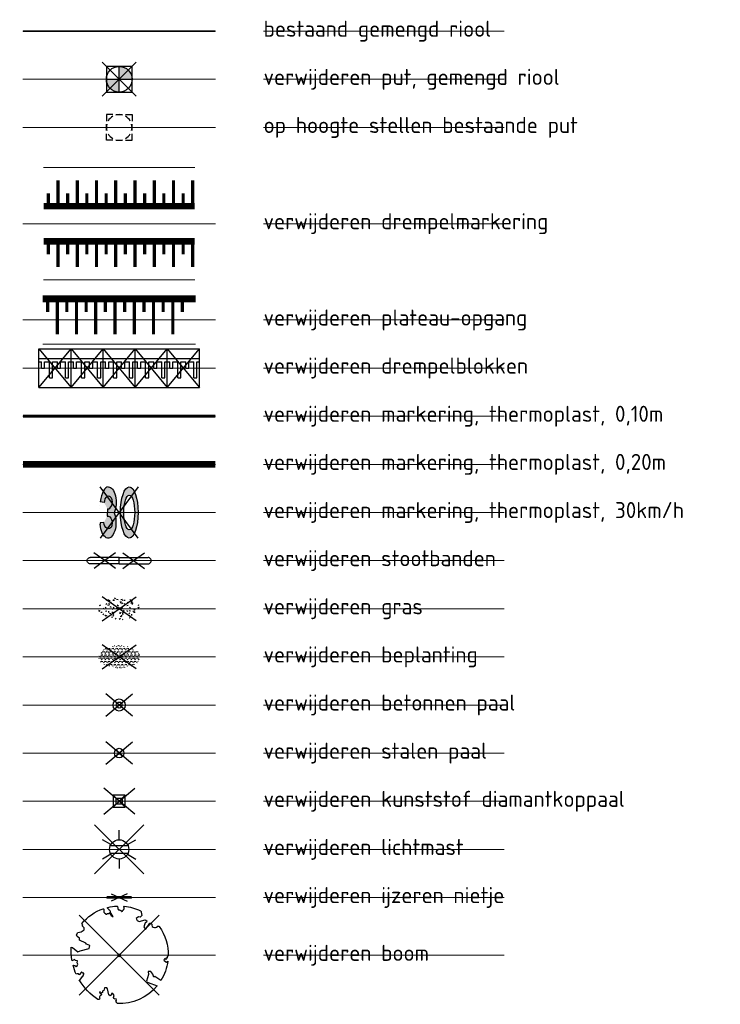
# Model space of a CAD drawing. Header units: metres. Extents: x 155090 to 155764, y 461362 to 461866.
# Tile 30 of 31: x 155733 to 155755, y 461803 to 461834. Entities that reach past the tile are written whole.
import ezdxf
from ezdxf.enums import TextEntityAlignment as Align

# ---------------------------------------------------------------- set-up
doc = ezdxf.new("R2010")
doc.units = ezdxf.units.M
doc.linetypes.add('RI-GWA', pattern=[18.450000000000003, 6, -1.8, 1.75, -1.8, 1.75, -1.8, 1.75, -1.8])
doc.linetypes.add('ZZ-HIDDEN-SO', pattern=[4, 2, -2])
for name, color, linetype, lineweight in [('B-OI-RI-GWA_TRANSPORTLEIDING-G', 10, 'RI-GWA', 18), ('V-WE-GR-BEPLANTING-S-200', 90, 'Continuous', 25), ('V-WE-GR-BOOM-S', 90, 'Continuous', 25), ('V-WE-GR-GRAS-S-200', 60, 'Continuous', 25), ('V-WE-IE-MEUBILAIR_WEGMEUBILAIR-S', 7, 'Continuous', 25), ('V-WE-IE-MEUBILAIR_WEGMEUBILAIR-S-200', 7, 'Continuous', 25), ('V-WE-OV-LICHTMAST-S-200', 190, 'Continuous', 25), ('V-WE-RI-OVERIG_RIOOLPUT-OPHOOGTEBRENGEN-S-200', 10, 'Continuous', 25), ('V-WE-VH-DREMPEL_PREFAB_ELEMENT-S', 30, 'Continuous', 25), ('V-WE-VH-MATERIAALGRENS-G', 7, 'ZZ-HIDDEN-SO', 18), ('V-WE-VH-STOOTBAND-S', 7, 'Continuous', 25), ('V-WE-VW-MARKERING_LANGS_STREEP_DOORGETROKKEN_010-G', 7, 'V-CONTINUOUS-SO', 13), ('V-WE-VW-MARKERING_LANGS_STREEP_DOORGETROKKEN_020-G', 7, 'Continuous', 18), ('V-WE-VW-MARKERING_SYMBOOL-S', 7, 'Continuous', 25), ('V-WE-VW-MARKERING_SYMBOOL_PLATEAU-S', 30, 'Continuous', 18), ('X-XX-AL-LEGENDA-T25', 7, 'Continuous', 25)]:
    doc.layers.add(name, color=color, linetype=linetype, lineweight=lineweight)
doc.layers.add('V-WE-RI-VWA_RIOOLPUT_INSPECTIEPUT-S-200', color=20, linetype='Continuous', lineweight=25, true_color=0xff3f00)
doc.layers.add('X-XX-AL-HULPLIJN-G', color=210, linetype='Continuous', lineweight=18, plot=False)
doc.styles.add('NLCS-ISO', font='NLCS-ISO.ttf')
doc.styles.add('NLCS-ISO-M200-T25', font='NLCS-ISO.ttf', dxfattribs={"height": 0.5})
doc.linetypes.add('V-CONTINUOUS-SO', pattern='A,3.5,[24,NLCS.SHX,S=0.5,R=0,X=0,Y=0],3.5', length=7)

# ---------------------------------------------------------------- blocks, each defined once
blk = doc.blocks.new('V-SVH-STOOTBAND_VLAK_ROND_1000X200')
for points in [[(0, 0.1), (0.9, 0.1)], [(0, -0.1), (0, 0.1)], [(0, -0.1), (0.9, -0.1)]]:
    blk.add_lwpolyline(points)
at = {"flags": 128}
for points in [[(0.1144038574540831, 0.2416108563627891), (0.45, 0), (0.7855961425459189, 0.241610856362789)], [(0.1144038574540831, -0.241610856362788), (0.4500000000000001, 0), (0.7840844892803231, -0.2405225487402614)]]:
    blk.add_lwpolyline(points, dxfattribs=at)
blk.add_arc((0.9000005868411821, 0), 0.1, 269.9996637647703, 90.00033623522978)
blk = doc.blocks.new('*U25')
for points in [[(0, 3.5), (4.713877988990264, 3.5)], [(0, 1.75), (4.713877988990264, 1.75)], [(0, 0), (4.713877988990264, 0)]]:
    blk.add_lwpolyline(points)
for points, const_width in [([(0.45, 3.1), (0.45, 2.4)], 0.1), ([(1.05, 3.1), (1.05, 2.4)], 0.1), ([(1.65, 3.1), (1.65, 2.4)], 0.1), ([(2.25, 3.1), (2.25, 2.4)], 0.1), ([(2.85, 3.1), (2.85, 2.4)], 0.1), ([(3.45, 3.1), (3.45, 2.4)], 0.1), ([(4.05, 3.1), (4.05, 2.4)], 0.1), ([(4.65, 3.1), (4.65, 2.4)], 0.1), ([(0.1500000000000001, 2.7), (0.1500000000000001, 2.4)], 0.1), ([(0.7500000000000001, 2.7), (0.7500000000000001, 2.4)], 0.1), ([(1.35, 2.7), (1.35, 2.4)], 0.1), ([(1.95, 2.7), (1.95, 2.4)], 0.1), ([(2.55, 2.7), (2.55, 2.4)], 0.1), ([(3.15, 2.7), (3.15, 2.4)], 0.1), ([(3.75, 2.7), (3.75, 2.4)], 0.1), ([(4.350000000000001, 2.7), (4.350000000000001, 2.4)], 0.1), ([(-2.220446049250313e-16, 2.3), (4.713877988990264, 2.3)], 0.2), ([(-2.220446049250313e-16, 1.2), (4.713877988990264, 1.2)], 0.2), ([(0.1500000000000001, 0.8), (0.1500000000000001, 1.1)], 0.1), ([(0.45, 0.4000000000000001), (0.45, 1.1)], 0.1), ([(0.7500000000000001, 0.8), (0.7500000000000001, 1.1)], 0.1), ([(1.05, 0.4000000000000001), (1.05, 1.1)], 0.1), ([(1.35, 0.8), (1.35, 1.1)], 0.1), ([(1.65, 0.4000000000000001), (1.65, 1.1)], 0.1), ([(1.95, 0.8), (1.95, 1.1)], 0.1), ([(2.25, 0.4000000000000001), (2.25, 1.1)], 0.1), ([(2.55, 0.8), (2.55, 1.1)], 0.1), ([(2.85, 0.4000000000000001), (2.85, 1.1)], 0.1), ([(3.15, 0.8), (3.15, 1.1)], 0.1), ([(3.45, 0.4000000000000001), (3.45, 1.1)], 0.1), ([(3.75, 0.8), (3.75, 1.1)], 0.1), ([(4.05, 0.4000000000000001), (4.05, 1.1)], 0.1), ([(4.350000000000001, 0.8), (4.350000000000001, 1.1)], 0.1), ([(4.65, 0.4000000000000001), (4.65, 1.1)], 0.1)]:
    blk.add_lwpolyline(points, dxfattribs=dict(const_width=const_width))
blk = doc.blocks.new('V-SVW-MARKERING_SYMBOOL_30_1.6')
h = blk.add_hatch(color=256)
h.dxf.hatch_style = 1
edge = h.paths.add_edge_path()
edge.add_ellipse((-0.3232945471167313, 1.109437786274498), major_axis=(0, 0.4891883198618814), ratio=0.5059083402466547, start_angle=229.6970258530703, end_angle=360)
edge.add_ellipse((-0.3232945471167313, 0.7783766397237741), major_axis=(0, 0.8202494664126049), ratio=0.3363815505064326, start_angle=360, end_angle=424.738198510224)
edge.add_line((-0.5728246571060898, 1.12842222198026), (-0.4532245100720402, 1.109437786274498))
edge.add_ellipse((-0.3232945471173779, 1.109437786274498), major_axis=(0.02063955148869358, 0.1954964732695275), ratio=0.6588774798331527, start_angle=180.0000000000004, end_angle=453.9791435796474, ccw=False)
edge.add_line((-0.3439340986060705, 0.9139413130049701), (-0.3526222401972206, 0.6842472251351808))
edge.add_ellipse((-0.328518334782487, 0.4891883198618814), major_axis=(0.02063955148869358, -0.1954964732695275), ratio=0.6588774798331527, start_angle=-93.97914357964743, end_angle=181.544517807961, ccw=False)
edge.add_line((-0.4584482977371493, 0.4891883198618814), (-0.5793584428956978, 0.4728650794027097))
edge.add_ellipse((-0.3232945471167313, 0.7783766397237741), major_axis=(0, 0.8202494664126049), ratio=0.3363815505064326, start_angle=471.8675207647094, end_angle=474.2813936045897)
edge.add_ellipse((-0.3285183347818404, 0.4891883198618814), major_axis=(0, 0.4891883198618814), ratio=0.5059083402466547, start_angle=95.64435865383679, end_angle=180)
edge.add_ellipse((-0.3285183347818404, 0.4891883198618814), major_axis=(0, 0.4891883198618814), ratio=0.5059083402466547, start_angle=180, end_angle=308.3954950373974)
h = blk.add_hatch(color=256)
h.dxf.hatch_style = 1
edge = h.paths.add_edge_path()
edge.add_ellipse((0.3328493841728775, 0.799999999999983), major_axis=(0, 0.7986261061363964), ratio=0.345489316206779, start_angle=0, end_angle=360)
edge = h.paths.add_edge_path(flags=16)
edge.add_ellipse((0.3328493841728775, 0.799999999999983), major_axis=(0, 0.5379030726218), ratio=0.3173304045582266, start_angle=0, end_angle=360)
at = {"flags": 128}
for points in [[(0.6087661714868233, 0.00137389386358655), (-0.5728246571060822, 1.598626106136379)], [(0.6087661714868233, 1.598626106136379), (-0.5728246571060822, 0.001373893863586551)], [(-0.4532245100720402, 1.109437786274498), (-0.5728246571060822, 1.128422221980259)], [(-0.34393409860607, 0.9139413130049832), (-0.3526222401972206, 0.6842472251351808)], [(-0.4584482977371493, 0.4891883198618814), (-0.5793584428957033, 0.4728650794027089)]]:
    blk.add_lwpolyline(points, dxfattribs=at)
for centre, major_axis, ratio, start_param, end_param in [((-0.3232945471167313, 0.7783766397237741), (0, 0.8202494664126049), 0.3363815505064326, 6.283185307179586, 7.413080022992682), ((-0.3232945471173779, 1.109437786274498), (0.02063955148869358, 0.1954964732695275), 0.6588774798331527, 3.114635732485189, 7.923430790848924), ((-0.3232945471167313, 0.7783766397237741), (0, 0.8202494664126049), 0.3363815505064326, 8.23564187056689, 8.277771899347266)]:
    blk.add_ellipse(centre, major_axis=major_axis, ratio=ratio, start_param=start_param, end_param=end_param)
at = {"extrusion": (0, 0, -1)}
for centre, major_axis, ratio, start_param, end_param in [((-0.3232945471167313, 1.109437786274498), (0, 0.4891883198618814), 0.5059083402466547, 0, 2.274215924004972), ((-0.3285183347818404, 0.4891883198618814), (0, 0.4891883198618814), 0.5059083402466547, 0.9006685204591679, 4.613876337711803), ((-0.328518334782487, 0.4891883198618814), (0.02063955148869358, -0.1954964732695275), 0.6588774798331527, 3.114635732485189, 7.923430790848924)]:
    blk.add_ellipse(centre, major_axis=major_axis, ratio=ratio, start_param=start_param, end_param=end_param, dxfattribs=at)
for major_axis, ratio in [((0, 0.7986261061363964), 0.345489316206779), ((0, 0.7986261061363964), 0.345489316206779), ((0, 0.7986261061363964), 0.345489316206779), ((0, 0.7986261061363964), 0.345489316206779), ((0, 0.5379030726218), 0.3173304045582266)]:
    blk.add_ellipse((0.3328493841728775, 0.799999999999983), major_axis=major_axis, ratio=ratio)
blk = doc.blocks.new('*U52')
at = {"const_width": 0.2}
blk.add_lwpolyline([(4.75874301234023, 1.4), (0, 1.4)], dxfattribs=at)
for points in [[(4.75874301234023, 1.5), (0, 1.5)], [(4.75874301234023, 0), (0, 0)]]:
    blk.add_lwpolyline(points)
at = {"const_width": 0.1, "flags": 128}
for points in [[(0.1499999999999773, 1.3), (0.1499999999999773, 1)], [(0.4499999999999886, 1.3), (0.4499999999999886, 0.2999999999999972)], [(0.7499999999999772, 1.3), (0.7499999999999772, 1)], [(1.049999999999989, 1.3), (1.049999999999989, 0.2999999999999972)], [(1.349999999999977, 1.3), (1.349999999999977, 1)], [(1.649999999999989, 1.3), (1.649999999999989, 0.2999999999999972)], [(1.949999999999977, 1.3), (1.949999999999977, 1)], [(2.249999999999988, 1.3), (2.249999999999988, 0.2999999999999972)], [(2.549999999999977, 1.3), (2.549999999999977, 1)], [(2.849999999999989, 1.3), (2.849999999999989, 0.2999999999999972)], [(3.149999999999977, 1.3), (3.149999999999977, 1)], [(3.449999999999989, 1.3), (3.449999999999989, 0.2999999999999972)], [(3.749999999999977, 1.3), (3.749999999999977, 1)], [(4.049999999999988, 1.3), (4.049999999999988, 0.2999999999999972)], [(4.349999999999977, 1.3), (4.349999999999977, 1)]]:
    blk.add_lwpolyline(points, dxfattribs=at)
blk = doc.blocks.new('V-SGR-BEPLANTING_SOORT_01_KL-SO')
h = blk.add_hatch()
h.set_pattern_fill('AGR-BEPLANTING_SOORT_01', color=256, scale=0.1, pattern_type=2)
h.set_pattern_definition([(59.99999999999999, (0, 0), (-0.2886752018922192, 0.4999998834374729), [0.144338, -0.4330130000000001]), (120, (0, 0), (-0.5773502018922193, -1.165625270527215e-07), [0.144338, -0.433013]), (270, (0, 0), (0.288675, -0.5000000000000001), [0.125, -0.875])])
edge = h.paths.add_edge_path()
edge.add_ellipse((0, 0), major_axis=(3.25, -8.51819583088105e-16), ratio=0.5384615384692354, start_angle=0, end_angle=359.9999999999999)
for p, q in [((-2.662244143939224, -1.864123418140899), (2.662244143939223, 1.864123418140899)), ((2.662244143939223, -1.864123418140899), (-2.662244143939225, 1.864123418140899))]:
    blk.add_line(p, q)
at = {"style": 'NLCS-ISO'}
blk.add_attdef('TYPE', text='', height=1.8, dxfattribs=at).set_placement((4.25, -1.446759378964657e-15), align=Align.MIDDLE_LEFT)
blk = doc.blocks.new('V-SGR-GRAS_01_KL-SO')
h = blk.add_hatch()
h.set_pattern_fill('AGR-GRAS_01', color=256, scale=0.075, pattern_type=2)
h.set_pattern_definition([(0, (0, 0), (1.875, 1.875), [0.225, -1.5]), (45, (0.75, 0.375), (-0.2121320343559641, 3.500178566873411), [0.225, -1.5]), (29.99999999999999, (0.15, 0.225), (0.4264900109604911, 2.411297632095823), [0.225, -1.5]), (15, (0.6, 0.8999999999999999), (0.7230506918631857, 1.358426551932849), [0.225, -1.5]), (135, (0.3, 3.75), (-0.05303300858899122, -1.219759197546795), [0.225, -1.5]), (150, (2.25, 0.75), (0.4044228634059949, -1.099519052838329), [0.225, -1.5]), (165, (0.45, 0.075), (0.2689726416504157, -1.314402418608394), [0.225, -1.5]), (85, (0.75, 0.75), (-1.636270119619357, 1.950030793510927), [0.225, -1.5]), (99.99999999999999, (0, 0), (-2.085220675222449, 1.4600872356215), [0.225, -1.5])])
edge = h.paths.add_edge_path()
edge.add_ellipse((0, 0), major_axis=(-3.25, 1.642295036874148e-15), ratio=0.5384615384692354, start_angle=0, end_angle=359.9999999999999)
for p, q in [((-2.662244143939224, -1.864123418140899), (2.662244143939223, 1.864123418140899)), ((2.662244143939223, -1.864123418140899), (-2.662244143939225, 1.864123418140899))]:
    blk.add_line(p, q)
at = {"style": 'NLCS-ISO'}
blk.add_attdef('TYPE', text='', height=1.8, dxfattribs=at).set_placement((4.25, -1.446759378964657e-15), align=Align.MIDDLE_LEFT)
blk = doc.blocks.new('V-SVH-DREMPEL_PREFAB_1200X1000')
for p, q in [((0, 1.199999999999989), (1, 1.199999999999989)), ((0, 0), (0, 1.199999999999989)), ((1, 0), (1, 1.199999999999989)), ((0, 0.8999999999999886), (1, 0.8999999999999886)), ((0, 0.7999999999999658), (0.075, 0.7999999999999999)), ((0.075, 0.5999999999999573), (0.075, 0.8)), ((0.175, 0.7999999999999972), (0.325, 0.799999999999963)), ((0.175, 0.5999999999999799), (0.175, 0.7999999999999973)), ((0.325, 0.2999999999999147), (0.325, 0.7999999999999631)), ((0.425, 0.7999999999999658), (0.575, 0.7999999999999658)), ((0.425, 0.2999999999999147), (0.425, 0.7999999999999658)), ((0.575, 0.5999999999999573), (0.575, 0.7999999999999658)), ((0.675, 0.7999999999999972), (0.825, 0.799999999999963)), ((0.675, 0.5999999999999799), (0.675, 0.799999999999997)), ((0.825, 0.2999999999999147), (0.825, 0.7999999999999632)), ((0.925, 0.7999999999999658), (1, 0.7999999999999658)), ((0.925, 0.2999999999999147), (0.925, 0.7999999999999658)), ((-2.932384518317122e-06, 0.3999999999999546), (0, 0.3999999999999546)), ((0.075, 0.5999999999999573), (0.175, 0.59999999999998)), ((0.575, 0.5999999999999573), (0.675, 0.59999999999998)), ((-2.932384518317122e-06, 0.1499999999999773), (0, 0.1499999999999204)), ((0, 0), (1, 0)), ((0.325, 0.2999999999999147), (0.425, 0.2999999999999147)), ((0.825, 0.2999999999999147), (0.925, 0.2999999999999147))]:
    blk.add_line(p, q)
for points in [[(0, 0), (1, 1.199999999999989)], [(0, 1.199999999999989), (1, 0)]]:
    blk.add_lwpolyline(points)
blk = doc.blocks.new('*U26')
at = {"layer": 'V-WE-VH-MATERIAALGRENS-G'}
blk.add_lwpolyline([(-2.204364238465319e-16, -1.200000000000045), (5, -1.200000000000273), (5, -2.273736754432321e-13), (-2.204364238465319e-16, 0)], close=True, dxfattribs=at)
at = {"layer": 'V-WE-VH-DREMPEL_PREFAB_ELEMENT-S'}
for p in [(-2.204364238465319e-16, -1.200000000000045), (0.9999999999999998, -1.200000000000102), (2, -1.200000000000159), (3, -1.200000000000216), (4, -1.200000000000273)]:
    blk.add_blockref('V-SVH-DREMPEL_PREFAB_1200X1000', p, dxfattribs=at)
blk = doc.blocks.new('V-SIE-WEG_PAAL_KUNSTSTOF-SO')
for p, q in [((-2.415884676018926, -2.027167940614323), (2.415884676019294, 2.027167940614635)), ((2.415884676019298, -2.027167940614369), (-2.415884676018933, 2.027167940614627)), ((-0.9374999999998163, 0.9375000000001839), (0.9375000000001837, -0.9374999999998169)), ((0.9375000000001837, 0.9375000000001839), (-0.9374999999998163, -0.9374999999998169))]:
    blk.add_line(p, q)
at = {"flags": 128}
for points in [[(-0.9374999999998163, -0.9374999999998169), (0.9375000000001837, -0.9374999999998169), (0.9375000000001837, 0.9375000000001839), (-0.9374999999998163, 0.9375000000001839)], [(-0.468749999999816, 0.4687500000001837), (0.4710849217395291, 0.4687500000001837), (0.4710849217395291, -0.4710791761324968), (-0.468749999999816, -0.4710791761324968)]]:
    blk.add_lwpolyline(points, close=True, dxfattribs=at)
blk = doc.blocks.new('V-SIE-WEG_PAAL_CONISCH-SO')
for p, q in [((-2.072112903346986, -1.738709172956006), (2.072112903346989, 1.738709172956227)), ((2.07211290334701, -1.738709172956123), (-2.072112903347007, 1.738709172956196)), ((-0.5200004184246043, 0.5423931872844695), (-0.1450004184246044, 0.1548931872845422)), ((0.5424995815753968, 0.5148931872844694), (0.1549995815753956, 0.1423931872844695)), ((-0.1525004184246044, -0.1501068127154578), (-0.5400004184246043, -0.5201068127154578)), ((0.1474995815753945, -0.1501068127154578), (0.5199995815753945, -0.5401068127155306))]:
    blk.add_line(p, q)
for centre, radius in [((-7.99894330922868e-07, -6.319046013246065e-05), 0.7500000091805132), ((1.962874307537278e-15, 7.261746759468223e-14), 0.2125000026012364)]:
    blk.add_circle(centre, radius)
blk = doc.blocks.new('V-SIE-WEG_PAAL_BETON-SO')
for p, q in [((-2.085053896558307, -1.749567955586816), (2.085053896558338, 1.749567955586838)), ((2.085053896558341, -1.749567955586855), (-2.085053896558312, 1.749567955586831))]:
    blk.add_line(p, q)
for centre, radius in [((-2.980217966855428e-09, 1.12188036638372e-14), 0.9375), ((1.498246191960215e-14, 1.12188036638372e-14), 0.46875)]:
    blk.add_circle(centre, radius)
blk = doc.blocks.new('V-SIE-WEG_FIETSNIET')
for p, q in [((0.375, 0.01999999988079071), (-0.375, 0.01999999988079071)), ((-0.375, 0.01999999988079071), (-0.375, -0.01999999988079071)), ((0.2514936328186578, 0.1178999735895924), (-0.2514936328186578, -0.1178999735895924)), ((-0.2514936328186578, 0.1178999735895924), (0.2514936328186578, -0.1178999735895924)), ((0.3749999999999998, 0.01999999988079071), (0.375, -0.01999999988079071)), ((0.375, -0.01999999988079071), (-0.375, -0.01999999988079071))]:
    blk.add_line(p, q)
for centre in [(-0.375, 0), (0.375, 0)]:
    blk.add_circle(centre, 0.01999999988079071)
blk = doc.blocks.new('SRI-PUT_OPHOOGTEBRENGEN-SO')
for p, q in [((-0.5, 2), (0.5, 2)), ((-2, -0.4999999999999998), (-2, 0.5)), ((2, -0.4999999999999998), (2, 0.5000000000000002)), ((-0.5, -2), (0.5, -2))]:
    blk.add_line(p, q)
for points in [[(-1, 2), (-2, 2), (-2, 0.9999999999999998)], [(1, 2), (2, 2), (2, 0.9999999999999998)], [(-1, -2), (-2, -2), (-2, -0.9999999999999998)], [(1, -2), (2, -2), (2, -0.9999999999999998)]]:
    blk.add_lwpolyline(points)
for start, end in [(120, 150), (75.52248781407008, 104.4775121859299), (30, 59.99999999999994), (165.5224878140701, 194.4775121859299), (345.5224878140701, 14.47751218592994), (209.9999999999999, 239.9999999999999), (300.0000000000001, 330.0000000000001), (255.52248781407, 284.4775121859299)]:
    blk.add_arc((0, 0), 2, start, end)
blk = doc.blocks.new('V-SGR-BOOM_05')
for p, q in [((-4.151471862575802, 4.151471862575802), (4.151471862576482, -4.151471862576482)), ((4.151471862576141, 4.151471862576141), (-4.151471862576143, -4.151471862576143))]:
    blk.add_line(p, q)
blk.add_lwpolyline([(0.4325246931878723, 4.711883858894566), (0.4412366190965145, 4.722067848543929), (0.4495406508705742, 4.730963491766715), (0.457499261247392, 4.738955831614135), (0.4651749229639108, 4.746429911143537), (0.4726301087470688, 4.753770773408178), (0.4799272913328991, 4.761363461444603), (0.4871289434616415, 4.769593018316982), (0.4942975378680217, 4.778844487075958), (0.5013792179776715, 4.78953650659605), (0.507854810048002, 4.802222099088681), (0.5130888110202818, 4.817487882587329), (0.5164457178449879, 4.835920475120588), (0.5172900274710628, 4.858106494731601), (0.5149862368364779, 4.884632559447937), (0.5088988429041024, 4.916085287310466), (0.4752610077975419, 5.034436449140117, -0.5293802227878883), (0.5290991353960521, 5.098767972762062, -0.08713876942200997), (2.218306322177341, 4.624671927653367, -0.3723405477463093), (2.284485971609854, 4.472597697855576), (2.353810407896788, 4.119139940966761), (2.180208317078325, 3.946086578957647), (1.99206671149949, 3.985480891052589), (1.766984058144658, 3.816663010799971), (1.853127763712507, 3.602310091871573), (2.086202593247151, 3.527331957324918), (2.711896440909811, 3.67116193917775), (2.864476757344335, 3.58686285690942), (2.849520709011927, 3.452573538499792), (2.706793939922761, 3.364669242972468), (2.577044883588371, 2.941253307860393), (2.743005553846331, 2.669806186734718), (3.167776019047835, 3.346672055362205, -0.5046405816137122), (3.406018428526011, 3.139734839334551, 0.3319483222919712), (3.543642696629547, 2.921146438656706, 0.282007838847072), (3.99290985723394, 3.003759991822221), (3.956968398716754, 2.985163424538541, -0.5121558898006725), (4.162740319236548, 2.983535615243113, -0.1607604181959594), (5.094490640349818, -0.05607239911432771), (4.977332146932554, -0.1690536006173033), (4.976312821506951, -0.2938416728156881), (4.8618704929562, -0.3148519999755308), (4.876229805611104, -0.4378637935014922), (4.698090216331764, -0.3805204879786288), (4.644143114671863, -0.5192137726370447), (4.863809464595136, -0.6652633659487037), (4.932503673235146, -0.7196641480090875), (5.053640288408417, -0.5992007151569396, -0.1063709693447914), (4.340554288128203, -2.610345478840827), (3.70529781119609, -2.2009414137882), (3.587571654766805, -2.281876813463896), (3.512459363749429, -1.944794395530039), (3.286149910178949, -1.67334727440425), (3.023546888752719, -1.675915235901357), (3.029665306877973, -1.990035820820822), (2.830389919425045, -2.677651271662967), (2.860626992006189, -2.808775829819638), (3.005150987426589, -2.829446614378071), (3.929857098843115, -3.182947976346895, -0.2362982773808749), (-0.2250862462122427, -5.013472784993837, 0.1596250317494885), (-0.3470448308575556, -4.770134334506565, 0.3508021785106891), (-0.3148115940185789, -4.527846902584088, -0.5046405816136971), (-0.6000098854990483, -4.392775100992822), (-0.530619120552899, -4.170222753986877), (-0.6474450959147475, -3.962362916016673), (-0.8016343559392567, -3.977834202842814), (-0.8248145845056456, -4.14384857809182), (-0.941790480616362, -4.211479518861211), (-1.080272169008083, -4.105602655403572), (-1.199847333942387, -3.474824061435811), (-1.291065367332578, -3.383747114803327), (-1.521968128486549, -3.390946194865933), (-1.586173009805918, -3.664879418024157), (-1.680264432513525, -3.694423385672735), (-1.769024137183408, -3.922911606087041), (-2.003269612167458, -3.79763926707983, 0.7335825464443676), (-1.917708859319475, -3.972704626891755, -0.8616245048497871), (-1.870123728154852, -4.127626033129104, 0.2799778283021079), (-2.04306959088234, -4.392508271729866), (-2.03586990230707, -4.402599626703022, -0.8270561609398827), (-2.207893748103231, -4.582742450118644, -0.1167741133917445), (-4.152188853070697, -2.556267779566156), (-4.114413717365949, -2.549202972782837), (-4.083543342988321, -2.540638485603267), (-4.058769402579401, -2.530881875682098), (-4.039283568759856, -2.520240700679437), (-4.02427751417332, -2.509022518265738), (-4.012942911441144, -2.497534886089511), (-4.004471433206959, -2.486085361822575), (-3.767567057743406, -2.183934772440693), (-3.762478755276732, -2.173394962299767), (-3.758320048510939, -2.163280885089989), (-3.754774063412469, -2.153365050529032), (-3.751523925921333, -2.143419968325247), (-3.748252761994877, -2.133218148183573), (-3.744643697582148, -2.12253209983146), (-3.740379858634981, -2.111134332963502), (-3.735144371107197, -2.09879735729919), (-3.7287288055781, -2.085363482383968), (-3.721358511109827, -2.070954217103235), (-3.713367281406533, -2.055760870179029), (-3.705088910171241, -2.03997475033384), (-3.696857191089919, -2.02378716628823), (-3.689005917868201, -2.007389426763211), (-3.681868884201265, -1.990972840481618), (-3.675779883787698, -1.974728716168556), (-3.671016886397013, -1.958854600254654), (-3.667634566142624, -1.943572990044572), (-3.665631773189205, -1.929112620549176), (-3.665007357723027, -1.915702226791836), (-3.665760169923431, -1.903570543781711), (-3.66788905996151, -1.892946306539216), (-3.671392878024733, -1.884058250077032), (-3.676270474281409, -1.877135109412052), (-3.682496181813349, -1.87228834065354), (-3.689946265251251, -1.869160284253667), (-3.698472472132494, -1.867276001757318), (-3.707926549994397, -1.86616055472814), (-3.718160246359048, -1.865339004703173), (-3.72902530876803, -1.864336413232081), (-3.740373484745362, -1.86267784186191), (-3.752056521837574, -1.859888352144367), (-3.763951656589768, -1.855601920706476), (-3.776038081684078, -1.849888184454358), (-3.788320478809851, -1.842925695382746), (-3.800803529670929, -1.834893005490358), (-3.813491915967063, -1.8259686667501), (-3.826390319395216, -1.816331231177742), (-3.839503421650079, -1.806159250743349), (-3.852835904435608, -1.795631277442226), (-3.866362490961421, -1.784873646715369), (-3.879938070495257, -1.773803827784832), (-3.893387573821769, -1.76228707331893), (-3.906535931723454, -1.750188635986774), (-4.149695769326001, -2.02842049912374), (-4.161716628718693, -2.014754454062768), (-4.172911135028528, -2.000102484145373), (-4.183104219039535, -1.984329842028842), (-4.192608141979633, -1.967625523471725), (-4.203684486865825, -1.951473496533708), (-4.219082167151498, -1.937681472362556), (-4.241550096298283, -1.928057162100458), (-4.273837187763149, -1.924408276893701), (-4.318692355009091, -1.928542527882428), (-4.378864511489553, -1.942267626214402), (-4.457102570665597, -1.96739128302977, -0.04099741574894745), (-4.791147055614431, -1.027236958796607), (-4.617442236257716, -1.057135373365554), (-4.462688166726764, -1.156360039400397), (-4.380222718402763, -1.081691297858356), (-4.281020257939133, -0.9269601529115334), (-4.376017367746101, -0.7817417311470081), (-4.322820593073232, -0.567248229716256), (-4.520005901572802, -0.551067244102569), (-4.652051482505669, -0.4231675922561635), (-4.89199676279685, -0.5800962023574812, -0.05814040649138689), (-4.988069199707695, 0.8291727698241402), (-4.851792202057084, 0.8021379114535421), (-4.298456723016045, 0.3639367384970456), (-4.059571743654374, 0.4468333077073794), (-3.128243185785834, 0.6926248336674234), (-3.048903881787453, 1.000164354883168), (-3.408870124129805, 1.143500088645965), (-3.464013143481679, 1.261371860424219), (-4.121257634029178, 1.583987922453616), (-4.135853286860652, 1.768685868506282), (-4.357977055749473, 1.956958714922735), (-4.448296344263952, 2.139788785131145), (-4.296559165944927, 2.378269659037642), (-3.957550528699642, 2.431343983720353), (-3.649608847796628, 2.632691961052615), (-3.646147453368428, 2.840191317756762), (-3.838176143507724, 3.066466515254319), (-3.787176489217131, 3.162116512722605), (-3.863200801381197, 3.31009734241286, -0.1342797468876), (-1.664191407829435, 4.834836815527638, -0.5417265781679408), (-1.596738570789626, 4.783170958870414), (-1.607648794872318, 4.639467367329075), (-1.605334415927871, 4.564777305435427), (-1.595180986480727, 4.507652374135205), (-1.578905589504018, 4.464963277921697), (-1.558225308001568, 4.433580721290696), (-1.534857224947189, 4.41037540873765), (-1.510518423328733, 4.392218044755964), (-1.486925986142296, 4.375979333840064), (-1.465438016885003, 4.359178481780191), (-1.44597670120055, 4.341928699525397), (-1.428105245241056, 4.324991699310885), (-1.411386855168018, 4.3091291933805), (-1.395384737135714, 4.295102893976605), (-1.379662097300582, 4.283674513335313), (-1.3637821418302, 4.275605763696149), (-1.347308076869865, 4.271658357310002), (-1.329896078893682, 4.272312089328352), (-1.3115742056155, 4.276919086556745), (-1.292463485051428, 4.284549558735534), (-1.272684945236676, 4.294273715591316), (-1.25235961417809, 4.305161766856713), (-1.231608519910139, 4.316283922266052), (-1.210552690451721, 4.326710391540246), (-1.189313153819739, 4.335511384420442), (-1.168017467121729, 4.342023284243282), (-1.146819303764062, 4.346647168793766), (-1.125878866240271, 4.350050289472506), (-1.105356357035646, 4.352899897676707), (-1.085411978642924, 4.355863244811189), (-1.066205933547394, 4.359607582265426), (-1.047898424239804, 4.364800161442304), (-1.030649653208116, 4.372108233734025), (-1.014588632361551, 4.38201337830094), (-0.9997196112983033, 4.394254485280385), (-0.9860156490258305, 4.40838477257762), (-0.9734498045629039, 4.423957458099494), (-0.9628477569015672, 4.324096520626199), (-0.940279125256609, 4.298315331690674), (-0.8338833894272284, 4.117847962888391), (-0.6106941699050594, 3.995871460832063), (-0.9268198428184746, 4.507921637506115), (-0.9210099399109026, 4.523481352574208), (-0.9169947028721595, 4.538581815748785), (-0.9151697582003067, 4.553389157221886), (-0.9159307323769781, 4.56806950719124), (-0.9196732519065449, 4.58278899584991), (-0.9267929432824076, 4.59771375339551), (-0.9376854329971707, 4.613009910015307), (-0.9526429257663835, 4.628990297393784), (-0.9715439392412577, 4.64655455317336), (-0.9941635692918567, 4.666749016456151), (-1.020276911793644, 4.690620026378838), (-1.049659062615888, 4.719213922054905), (-1.082085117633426, 4.753577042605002), (-1.117330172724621, 4.794755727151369), (-1.199269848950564, 4.900951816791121, -0.5431042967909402), (-1.17106461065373, 4.981224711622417, -0.04676559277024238), (-0.234242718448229, 5.117425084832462, -0.3851675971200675), (-0.1815216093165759, 5.074406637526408), (-0.1522898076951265, 4.88240583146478), (-0.1377666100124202, 4.822421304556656), (-0.1214819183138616, 4.780422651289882), (-0.1038292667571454, 4.753143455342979), (-0.08520218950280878, 4.737317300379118), (-0.06599422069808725, 4.729677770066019), (-0.04659889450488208, 4.72695844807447), (-0.02740974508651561, 4.725892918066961), (-0.008747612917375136, 4.723795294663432), (0.009357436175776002, 4.720301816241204), (0.02694803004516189, 4.715629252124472), (0.04406679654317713, 4.709994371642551), (0.06075636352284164, 4.703613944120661), (0.07705935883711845, 4.696704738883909), (0.09301841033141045, 4.68948352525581), (0.1086761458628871, 4.682167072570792), (0.1240417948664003, 4.674922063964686), (0.138990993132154, 4.66771483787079), (0.1533659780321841, 4.660461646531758), (0.1670089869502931, 4.653078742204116), (0.1797622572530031, 4.645482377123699), (0.1914680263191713, 4.637588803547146), (0.2019685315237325, 4.629314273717), (0.211106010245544, 4.620575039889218), (0.2188088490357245, 4.611358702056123), (0.2253500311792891, 4.601938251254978), (0.2310886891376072, 4.59265802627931), (0.236383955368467, 4.583862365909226), (0.2415949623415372, 4.575895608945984), (0.2470808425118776, 4.56910209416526), (0.2532007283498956, 4.563826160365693), (0.2603137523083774, 4.560412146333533), (0.2686849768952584, 4.559130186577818), (0.2782031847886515, 4.55995359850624), (0.2886630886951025, 4.562781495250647), (0.2998594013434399, 4.567512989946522), (0.31158683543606, 4.574047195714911), (0.3236401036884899, 4.582283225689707), (0.3358139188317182, 4.592120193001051), (0.3479029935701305, 4.603457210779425), (0.3597324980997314, 4.616146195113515), (0.3712494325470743, 4.629850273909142), (0.382431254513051, 4.644185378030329), (0.393255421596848, 4.658767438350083), (0.4036993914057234, 4.673212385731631), (0.4137406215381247, 4.687136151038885), (0.4233565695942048, 4.700154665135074)], format="xyb", close=True)
blk.add_circle((0, 0), 0.15)
blk = doc.blocks.new('V-SRI-PUT_VWA-SO')
h = blk.add_hatch(color=256)
h.dxf.hatch_style = 1
h.paths.add_polyline_path([(-2, 0, 0.4142135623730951), (0, -2), (0, 0)])
h.paths.add_polyline_path([(2, 0, 0.4142135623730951), (0, 2), (0, 0)])
for p, q in [((-2.651650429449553, -2.651650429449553), (2.651650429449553, 2.651650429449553)), ((2.651650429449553, -2.651650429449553), (-2.651650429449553, 2.651650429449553)), ((0, -2), (0, 2)), ((-2, 0), (2, 0))]:
    blk.add_line(p, q)
blk.add_lwpolyline([(-2, -2), (2, -2), (2, 2), (-2, 2)], close=True)
blk.add_circle((0, 0), 2)
blk = doc.blocks.new('V-SOV-LICHTMAST-SO')
for p, q in [((3.830794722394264, -3.830794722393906), (-3.830794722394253, 3.830794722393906)), ((-3.830794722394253, -3.830794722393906), (3.830794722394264, 3.830794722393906)), ((9.895807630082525e-10, 1.500000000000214), (1.979077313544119e-09, 3.000000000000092)), ((-1.299038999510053, 0.7500000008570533), (-2.598074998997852, 1.500000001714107)), ((1.299039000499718, 0.7499999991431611), (2.598075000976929, 1.499999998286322)), ((-1.299039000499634, -0.7499999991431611), (-2.598075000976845, -1.499999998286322)), ((-9.895807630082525e-10, -1.500000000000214), (-1.978993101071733e-09, -3.000000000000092)), ((1.299038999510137, -0.7500000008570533), (2.598074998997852, -1.500000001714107))]:
    blk.add_line(p, q)
at = {"flags": 128}
for points in [[(-1.377981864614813, 0.5925925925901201), (1.377981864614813, 0.5925925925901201)], [(-1.377981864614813, -0.5925925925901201), (1.377981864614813, -0.5925925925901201)]]:
    blk.add_lwpolyline(points, dxfattribs=at)
blk.add_circle((0, 0), 1.5)
at = {"style": 'NLCS-ISO'}
blk.add_attdef('TYPE', text='', height=1.8, dxfattribs=at).set_placement((1.979077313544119e-09, 3.000000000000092), align=Align.BOTTOM_CENTER)

msp = doc.modelspace()

# ---------------------------------------------------------------- linework, layer by layer
at = {"layer": 'B-OI-RI-GWA_TRANSPORTLEIDING-G', "color": 253, "ltscale": 0.2, "const_width": 0.05, "flags": 128}
msp.add_lwpolyline([(155738.8417571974, 461833.2307557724), (155732.8417571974, 461833.2307557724)], dxfattribs=at)
at = {"layer": 'V-WE-VW-MARKERING_LANGS_STREEP_DOORGETROKKEN_010-G', "const_width": 0.1, "flags": 128}
msp.add_lwpolyline([(155738.8417571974, 461821.2307557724), (155732.8417571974, 461821.2307557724)], dxfattribs=at)
at = {"layer": 'V-WE-VW-MARKERING_LANGS_STREEP_DOORGETROKKEN_020-G', "const_width": 0.2, "flags": 128}
msp.add_lwpolyline([(155738.8417571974, 461819.7307557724), (155732.8417571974, 461819.7307557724)], dxfattribs=at)
at = {"layer": 'X-XX-AL-HULPLIJN-G', "flags": 128}
for points in [[(155738.8417571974, 461833.2307557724), (155732.8417571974, 461833.2307557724)], [(155740.3417571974, 461833.2307557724), (155747.8417571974, 461833.2307557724)], [(155738.8417571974, 461831.7307557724), (155732.8417571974, 461831.7307557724)], [(155740.3417571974, 461831.7307557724), (155747.8417571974, 461831.7307557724)], [(155738.8417571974, 461830.2307557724), (155732.8417571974, 461830.2307557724)], [(155740.3417571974, 461830.2307557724), (155747.8417571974, 461830.2307557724)], [(155738.8417571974, 461827.2307557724), (155732.8417571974, 461827.2307557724)], [(155740.3417571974, 461827.2307557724), (155747.8417571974, 461827.2307557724)], [(155738.8417571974, 461824.2307557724), (155732.8417571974, 461824.2307557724)], [(155740.3417571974, 461824.2307557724), (155747.8417571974, 461824.2307557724)], [(155738.8417571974, 461822.7307557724), (155732.8417571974, 461822.7307557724)], [(155740.3417571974, 461822.7307557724), (155747.8417571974, 461822.7307557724)], [(155738.8417571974, 461821.2307557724), (155732.8417571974, 461821.2307557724)], [(155740.3417571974, 461821.2307557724), (155747.8417571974, 461821.2307557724)], [(155738.8417571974, 461819.7307557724), (155732.8417571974, 461819.7307557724)], [(155740.3417571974, 461819.7307557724), (155747.8417571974, 461819.7307557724)], [(155738.8417571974, 461818.2307557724), (155732.8417571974, 461818.2307557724)], [(155740.3417571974, 461818.2307557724), (155747.8417571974, 461818.2307557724)], [(155738.8417571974, 461816.7307557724), (155732.8417571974, 461816.7307557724)], [(155740.3417571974, 461816.7307557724), (155747.8417571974, 461816.7307557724)], [(155738.8417571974, 461815.2307557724), (155732.8417571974, 461815.2307557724)], [(155740.3417571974, 461815.2307557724), (155747.8417571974, 461815.2307557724)], [(155738.8417571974, 461813.7307557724), (155732.8417571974, 461813.7307557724)], [(155740.3417571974, 461813.7307557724), (155747.8417571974, 461813.7307557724)], [(155738.8417571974, 461812.2307557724), (155732.8417571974, 461812.2307557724)], [(155740.3417571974, 461812.2307557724), (155747.8417571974, 461812.2307557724)], [(155738.8417571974, 461810.7307557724), (155732.8417571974, 461810.7307557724)], [(155740.3417571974, 461810.7307557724), (155747.8417571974, 461810.7307557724)], [(155738.8417571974, 461809.2307557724), (155732.8417571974, 461809.2307557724)], [(155740.3417571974, 461809.2307557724), (155747.8417571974, 461809.2307557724)], [(155738.8417571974, 461807.7307557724), (155732.8417571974, 461807.7307557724)], [(155740.3417571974, 461807.7307557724), (155747.8417571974, 461807.7307557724)], [(155738.8417571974, 461806.2307557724), (155732.8417571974, 461806.2307557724)], [(155740.3417571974, 461806.2307557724), (155747.8417571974, 461806.2307557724)], [(155738.8417571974, 461804.4307557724), (155732.8417571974, 461804.4307557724)], [(155740.3417571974, 461804.4307557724), (155747.8417571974, 461804.4307557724)]]:
    msp.add_lwpolyline(points, dxfattribs=at)

# ---------------------------------------------------------------- block references
at = {"layer": 'V-WE-GR-BEPLANTING-S-200', "xscale": 0.2, "yscale": 0.2, "zscale": 0.2}
msp.add_blockref('V-SGR-BEPLANTING_SOORT_01_KL-SO', (155735.8417571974, 461813.7307557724), dxfattribs=at)
at = {"layer": 'V-WE-GR-BOOM-S', "xscale": 0.3, "yscale": 0.3, "zscale": 0.3}
msp.add_blockref('V-SGR-BOOM_05', (155735.8417571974, 461804.4307557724), dxfattribs=at)
at = {"layer": 'V-WE-GR-GRAS-S-200', "xscale": 0.2, "yscale": 0.2, "zscale": 0.2}
msp.add_blockref('V-SGR-GRAS_01_KL-SO', (155735.8417571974, 461815.2307557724), dxfattribs=at)
at = {"layer": 'V-WE-IE-MEUBILAIR_WEGMEUBILAIR-S'}
msp.add_blockref('V-SIE-WEG_FIETSNIET', (155735.8417571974, 461806.2307557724), dxfattribs=at)
at = {"layer": 'V-WE-IE-MEUBILAIR_WEGMEUBILAIR-S-200', "xscale": 0.2, "yscale": 0.2, "zscale": 0.2}
for name, p in [('V-SIE-WEG_PAAL_BETON-SO', (155735.8417571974, 461812.2307557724)), ('V-SIE-WEG_PAAL_CONISCH-SO', (155735.8417571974, 461810.7307557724)), ('V-SIE-WEG_PAAL_KUNSTSTOF-SO', (155735.8417571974, 461809.2307557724))]:
    msp.add_blockref(name, p, dxfattribs=at)
at = {"layer": 'V-WE-OV-LICHTMAST-S-200', "xscale": 0.2, "yscale": 0.2, "zscale": 0.2}
msp.add_blockref('V-SOV-LICHTMAST-SO', (155735.8417571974, 461807.7307557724), dxfattribs=at)
at = {"layer": 'V-WE-RI-OVERIG_RIOOLPUT-OPHOOGTEBRENGEN-S-200', "xscale": 0.2, "yscale": 0.2, "zscale": 0.2}
msp.add_blockref('SRI-PUT_OPHOOGTEBRENGEN-SO', (155735.8417571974, 461830.2307557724), dxfattribs=at)
at = {"layer": 'V-WE-RI-VWA_RIOOLPUT_INSPECTIEPUT-S-200', "xscale": 0.2, "yscale": 0.2, "zscale": 0.1}
msp.add_blockref('V-SRI-PUT_VWA-SO', (155735.8417571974, 461831.7307557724), dxfattribs=at)
at = {"layer": 'V-WE-VH-DREMPEL_PREFAB_ELEMENT-S'}
msp.add_blockref('*U26', (155733.3417571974, 461823.3307557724), dxfattribs=at)
at = {"layer": 'V-WE-VH-STOOTBAND-S', "xscale": -1}
msp.add_blockref('V-SVH-STOOTBAND_VLAK_ROND_1000X200', (155735.8417571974, 461816.7307557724), dxfattribs=at)
at = {"layer": 'V-WE-VH-STOOTBAND-S'}
msp.add_blockref('V-SVH-STOOTBAND_VLAK_ROND_1000X200', (155735.8417571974, 461816.7307557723), dxfattribs=at)
at = {"layer": 'V-WE-VW-MARKERING_SYMBOOL-S'}
msp.add_blockref('V-SVW-MARKERING_SYMBOOL_30_1.6', (155735.8237864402, 461817.4307557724), dxfattribs=at)
at = {"layer": 'V-WE-VW-MARKERING_SYMBOOL_PLATEAU-S', "lineweight": 0}
for name, p in [('*U25', (155733.4848182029, 461825.4807557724)), ('*U52', (155733.4623856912, 461823.4807557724))]:
    msp.add_blockref(name, p, dxfattribs=at)

# ---------------------------------------------------------------- texts
at = {"layer": 'X-XX-AL-LEGENDA-T25', "char_height": 0.5, "attachment_point": 4, "style": 'NLCS-ISO-M200-T25'}
for s, insert in [('bestaand gemengd riool', (155740.3417571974, 461833.2307557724)), ('verwijderen put, gemengd riool', (155740.3417571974, 461831.7307557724)), ('op hoogte stellen bestaande put', (155740.3417571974, 461830.2307557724)), ('verwijderen drempelmarkering', (155740.3417571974, 461827.2307557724)), ('verwijderen plateau-opgang', (155740.3417571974, 461824.2307557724)), ('verwijderen drempelblokken', (155740.3417571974, 461822.7307557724)), ('verwijderen markering, thermoplast, 0,10m ', (155740.3417571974, 461821.2307557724)), ('verwijderen markering, thermoplast, 0,20m ', (155740.3417571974, 461819.7307557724)), ('verwijderen markering, thermoplast, 30km/h', (155740.3417571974, 461818.2307557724)), ('verwijderen stootbanden', (155740.3417571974, 461816.7307557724)), ('verwijderen gras', (155740.3417571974, 461815.2307557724)), ('verwijderen beplanting', (155740.3417571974, 461813.7307557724)), ('verwijderen betonnen paal', (155740.3417571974, 461812.2307557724)), ('verwijderen stalen paal', (155740.3417571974, 461810.7307557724)), ('verwijderen kunststof diamantkoppaal', (155740.3417571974, 461809.2307557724)), ('verwijderen lichtmast', (155740.3417571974, 461807.7307557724)), ('verwijderen ijzeren nietje', (155740.3417571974, 461806.2307557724)), ('verwijderen boom', (155740.3417571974, 461804.4307557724))]:
    msp.add_mtext(s, dxfattribs=dict(at, insert=insert))

doc.saveas('drawing.dxf')
